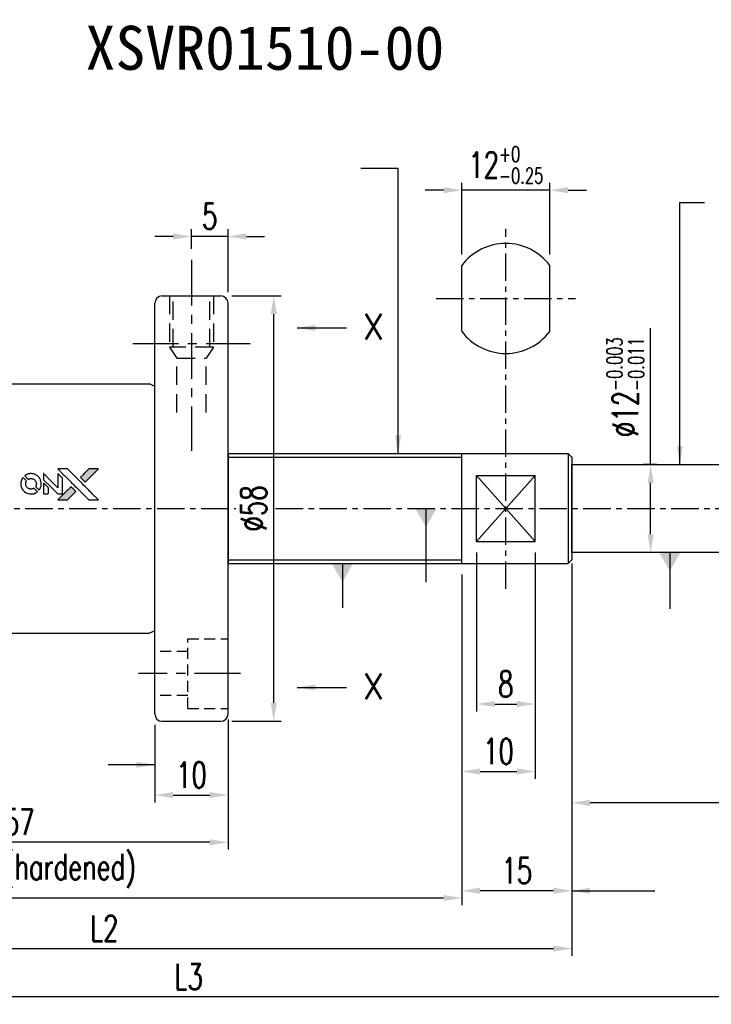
# Model space of a CAD drawing. Extents: x -429 to -114, y 32 to 171.
# Tile 2 of 3: x -331 to -237, y 37 to 171. Entities that reach past the tile are written whole.
import ezdxf

# ---------------------------------------------------------------- set-up
doc = ezdxf.new("R2010")
doc.units = 0
doc.header["$MEASUREMENT"] = 0
doc.header["$PDMODE"] = 2
doc.linetypes.add('CENTER', pattern=[2, 1.25, -0.25, 0.25, -0.25])
doc.linetypes.add('DASHED', pattern=[0.75, 0.5, -0.25])
doc.layers.get('0').update_dxf_attribs({"linetype": 'CONTINUOUS'})
doc.layers.get('DEFPOINTS').update_dxf_attribs({"linetype": 'CONTINUOUS'})
for name, color, linetype in [('CL', 1, 'CENTER'), ('DIM', 4, 'CONTINUOUS'), ('HID', 2, 'DASHED'), ('OUT', 3, 'CONTINUOUS')]:
    doc.layers.add(name, color=color, linetype=linetype)
doc.styles.add('DIM-7', font='SIMPLEX.shx', dxfattribs={"width": 0.7, "bigfont": 'chineset.shx'})
doc.styles.add('STYLE1', font='txt.shx')
doc.styles.add('T', font='kaiu.ttf')
doc.dimstyles.get("Standard").update_dxf_attribs({"dimtxt": 0.18, "dimasz": 0.18, "dimexe": 0.18, "dimexo": 0.0625, "dimgap": 0.09, "dimtad": 0, "dimtih": 1, "dimtoh": 1, "dimdec": 4, "dimzin": 0, "dimdsep": 46, "dimtxsty": 'STANDARD', "dimcen": 0.09, "dimadec": 0, "dimazin": 0, "dimtfac": 1, "dimtdec": 4, "dimtofl": 0, "dimtmove": 0, "dimatfit": 0, "dimfxl": 1, "dimtolj": 1, "dimtzin": 0, "dimarcsym": 0})

# ---------------------------------------------------------------- blocks, each defined once
blk = doc.blocks.new('*D25')
at = {"layer": 'DEFPOINTS', "color": 0, "transparency": 16777216}
for p in [(-270.83, 148.18), (-270.83, 137.91), (-258.83, 137.91)]:
    blk.add_point(p, dxfattribs=at)
at = {"layer": 'DIM', "color": 7, "lineweight": -2, "transparency": 16777216}
for p, q in [((-270.83, 139.41), (-270.83, 149.18)), ((-258.83, 139.41), (-258.83, 149.18)), ((-273.33, 148.18), (-275.83, 148.18)), ((-258.83, 148.18), (-270.83, 148.18)), ((-256.33, 148.18), (-253.83, 148.18))]:
    blk.add_line(p, q, dxfattribs=at)
at = {"layer": 'DIM', "color": 7, "transparency": 16777216}
for points in [[(-273.33, 148.6), (-273.33, 147.76), (-270.83, 148.18)], [(-256.33, 148.6), (-256.33, 147.76), (-258.83, 148.18)]]:
    blk.add_solid(points, dxfattribs=at)
at = {"layer": 'DIM', "color": 7, "transparency": 16777216, "insert": (-264.83, 151.63), "char_height": 3.5, "attachment_point": 5, "style": 'DIM-7'}
blk.add_mtext('\\A1;12{\\H2.1;\\S+0^ -0.25;}', dxfattribs=at)
blk = doc.blocks.new('*D24')
at = {"layer": 'DEFPOINTS', "color": 0, "linetype": 'Continuous', "transparency": 16777216}
for p in [(-268.83, 100.25), (-260.83, 100.25), (-260.83, 78.11)]:
    blk.add_point(p, dxfattribs=at)
at = {"layer": 'DIM', "color": 7, "linetype": 'Continuous', "lineweight": -2, "transparency": 16777216}
for p, q in [((-268.83, 98.75), (-268.83, 77.11)), ((-260.83, 98.75), (-260.83, 77.11)), ((-266.33, 78.11), (-263.33, 78.11))]:
    blk.add_line(p, q, dxfattribs=at)
at = {"layer": 'DIM', "color": 7, "linetype": 'Continuous', "transparency": 16777216}
for points in [[(-266.33, 78.53), (-266.33, 77.7), (-268.83, 78.11)], [(-263.33, 78.53), (-263.33, 77.7), (-260.83, 78.11)]]:
    blk.add_solid(points, dxfattribs=at)
at = {"layer": 'DIM', "color": 7, "linetype": 'Continuous', "transparency": 16777216, "insert": (-264.83, 80.86), "char_height": 3.5, "attachment_point": 5, "style": 'DIM-7'}
blk.add_mtext('\\A1;8', dxfattribs=at)
blk = doc.blocks.new('*D23')
at = {"layer": 'DEFPOINTS', "color": 0, "linetype": 'Continuous', "transparency": 16777216}
for p in [(-260.83, 100.25), (-270.83, 97.25), (-260.83, 68.91)]:
    blk.add_point(p, dxfattribs=at)
at = {"layer": 'DIM', "color": 7, "linetype": 'Continuous', "lineweight": -2, "transparency": 16777216}
for p, q in [((-260.83, 98.75), (-260.83, 67.91)), ((-270.83, 95.75), (-270.83, 67.91)), ((-268.33, 68.91), (-263.33, 68.91))]:
    blk.add_line(p, q, dxfattribs=at)
at = {"layer": 'DIM', "color": 7, "linetype": 'Continuous', "transparency": 16777216}
for points in [[(-268.33, 69.33), (-268.33, 68.49), (-270.83, 68.91)], [(-263.33, 69.33), (-263.33, 68.49), (-260.83, 68.91)]]:
    blk.add_solid(points, dxfattribs=at)
at = {"layer": 'DIM', "color": 7, "linetype": 'Continuous', "transparency": 16777216, "insert": (-265.83, 71.66), "char_height": 3.5, "attachment_point": 5, "style": 'DIM-7'}
blk.add_mtext('\\A1;10', dxfattribs=at)
blk = doc.blocks.new('*D21')
at = {"layer": 'DEFPOINTS', "color": 0, "linetype": 'Continuous', "transparency": 16777216}
for p in [(-312.74, 76.75), (-302.74, 77.5), (-302.74, 65.69)]:
    blk.add_point(p, dxfattribs=at)
at = {"layer": 'DIM', "color": 7, "linetype": 'Continuous', "lineweight": -2, "transparency": 16777216}
for p, q in [((-312.74, 75.25), (-312.74, 64.69)), ((-302.74, 76), (-302.74, 64.69)), ((-310.24, 65.69), (-305.24, 65.69))]:
    blk.add_line(p, q, dxfattribs=at)
at = {"layer": 'DIM', "color": 7, "linetype": 'Continuous', "transparency": 16777216}
for points in [[(-310.24, 66.11), (-310.24, 65.28), (-312.74, 65.69)], [(-305.24, 66.11), (-305.24, 65.28), (-302.74, 65.69)]]:
    blk.add_solid(points, dxfattribs=at)
at = {"layer": 'DIM', "color": 7, "linetype": 'Continuous', "transparency": 16777216, "insert": (-307.74, 68.44), "char_height": 3.5, "attachment_point": 5, "style": 'DIM-7'}
blk.add_mtext('\\A1;10', dxfattribs=at)
blk = doc.blocks.new('*D20')
at = {"layer": 'DEFPOINTS', "color": 0, "linetype": 'Continuous', "transparency": 16777216}
for p in [(-359.74, 88.75), (-302.74, 77.5), (-359.74, 59.26)]:
    blk.add_point(p, dxfattribs=at)
at = {"layer": 'DIM', "color": 7, "linetype": 'Continuous', "lineweight": -2, "transparency": 16777216}
for p, q in [((-359.74, 87.25), (-359.74, 58.26)), ((-302.74, 76), (-302.74, 58.26)), ((-305.24, 59.26), (-357.24, 59.26))]:
    blk.add_line(p, q, dxfattribs=at)
at = {"layer": 'DIM', "color": 7, "linetype": 'Continuous', "transparency": 16777216}
for points in [[(-357.24, 59.67), (-357.24, 58.84), (-359.74, 59.26)], [(-305.24, 59.67), (-305.24, 58.84), (-302.74, 59.26)]]:
    blk.add_solid(points, dxfattribs=at)
at = {"layer": 'DIM', "color": 7, "linetype": 'Continuous', "transparency": 16777216, "insert": (-331.24, 62.01), "char_height": 3.5, "attachment_point": 5, "style": 'DIM-7'}
blk.add_mtext('\\A1;57', dxfattribs=at)
blk = doc.blocks.new('*D19')
at = {"layer": 'DEFPOINTS', "color": 0, "linetype": 'Continuous', "transparency": 16777216}
for p in [(-303.74, 133.78), (-296.5, 133.78), (-303.74, 75.78)]:
    blk.add_point(p, dxfattribs=at)
at = {"layer": 'DIM', "color": 7, "linetype": 'Continuous', "lineweight": -2, "transparency": 16777216}
for p, q in [((-302.24, 133.78), (-295.5, 133.78)), ((-296.5, 78.28), (-296.5, 131.28)), ((-302.24, 75.78), (-295.5, 75.78))]:
    blk.add_line(p, q, dxfattribs=at)
at = {"layer": 'DIM', "color": 7, "linetype": 'Continuous', "transparency": 16777216}
for points in [[(-296.91, 131.28), (-296.08, 131.28), (-296.5, 133.78)], [(-296.91, 78.28), (-296.08, 78.28), (-296.5, 75.78)]]:
    blk.add_solid(points, dxfattribs=at)
at = {"layer": 'DIM', "color": 7, "linetype": 'Continuous', "transparency": 16777216, "insert": (-299.25, 104.78), "char_height": 3.5, "attachment_point": 5, "rotation": 90, "style": 'DIM-7'}
blk.add_mtext('\\A1;%%c58', dxfattribs=at)
blk = doc.blocks.new('*D15')
at = {"layer": 'DEFPOINTS', "color": 0, "linetype": 'Continuous', "transparency": 16777216}
for p in [(-383.42, 99.75), (-255.83, 98.75), (-255.83, 44.77)]:
    blk.add_point(p, dxfattribs=at)
at = {"layer": 'DIM', "color": 7, "linetype": 'Continuous', "lineweight": -2, "transparency": 16777216}
for p, q in [((-383.42, 98.25), (-383.42, 43.77)), ((-255.83, 97.25), (-255.83, 43.77)), ((-380.92, 44.77), (-258.33, 44.77))]:
    blk.add_line(p, q, dxfattribs=at)
at = {"layer": 'DIM', "color": 7, "linetype": 'Continuous', "transparency": 16777216}
for points in [[(-380.92, 45.18), (-380.92, 44.35), (-383.42, 44.77)], [(-258.33, 45.18), (-258.33, 44.35), (-255.83, 44.77)]]:
    blk.add_solid(points, dxfattribs=at)
at = {"layer": 'DIM', "color": 7, "linetype": 'Continuous', "transparency": 16777216, "insert": (-319.63, 47.52), "char_height": 3.5, "attachment_point": 5, "style": 'DIM-7'}
blk.add_mtext('\\A1;L2', dxfattribs=at)
blk = doc.blocks.new('*D14')
at = {"layer": 'DEFPOINTS', "color": 0, "linetype": 'Continuous', "transparency": 16777216}
for p in [(-383.42, 99.75), (-270.83, 97.25), (-270.83, 51.66)]:
    blk.add_point(p, dxfattribs=at)
at = {"layer": 'DIM', "color": 7, "linetype": 'Continuous', "lineweight": -2, "transparency": 16777216}
for p, q in [((-383.42, 98.25), (-383.42, 50.66)), ((-270.83, 95.75), (-270.83, 50.66)), ((-380.92, 51.66), (-273.33, 51.66))]:
    blk.add_line(p, q, dxfattribs=at)
at = {"layer": 'DIM', "color": 7, "linetype": 'Continuous', "transparency": 16777216}
for points in [[(-380.92, 52.08), (-380.92, 51.24), (-383.42, 51.66)], [(-273.33, 52.08), (-273.33, 51.24), (-270.83, 51.66)]]:
    blk.add_solid(points, dxfattribs=at)
at = {"layer": 'DIM', "color": 7, "linetype": 'Continuous', "transparency": 16777216, "insert": (-327.13, 55.33), "char_height": 3.5, "attachment_point": 5, "style": 'DIM-7'}
blk.add_mtext('\\A1;L1 (hardened)', dxfattribs=at)
blk = doc.blocks.new('*D13')
at = {"layer": 'DEFPOINTS', "color": 0, "linetype": 'Continuous', "transparency": 16777216}
for p in [(-210.83, 100.25), (-405.42, 51.94), (-405.42, 38.16)]:
    blk.add_point(p, dxfattribs=at)
at = {"layer": 'DIM', "color": 7, "linetype": 'Continuous', "lineweight": -2, "transparency": 16777216}
for p, q in [((-210.83, 98.75), (-210.83, 37.16)), ((-405.42, 50.44), (-405.42, 37.16)), ((-213.33, 38.16), (-402.92, 38.16))]:
    blk.add_line(p, q, dxfattribs=at)
at = {"layer": 'DIM', "color": 7, "linetype": 'Continuous', "transparency": 16777216}
for points in [[(-402.92, 38.58), (-402.92, 37.75), (-405.42, 38.16)], [(-213.33, 38.58), (-213.33, 37.75), (-210.83, 38.16)]]:
    blk.add_solid(points, dxfattribs=at)
at = {"layer": 'DIM', "color": 7, "linetype": 'Continuous', "transparency": 16777216, "insert": (-308.13, 40.91), "char_height": 3.5, "attachment_point": 5, "style": 'DIM-7'}
blk.add_mtext('\\A1;L3', dxfattribs=at)
blk = doc.blocks.new('*D8')
at = {"layer": 'DEFPOINTS', "color": 0, "linetype": 'Continuous', "transparency": 16777216}
for p in [(-242.76, 110.75), (-245.06, 98.75), (-242.76, 98.75)]:
    blk.add_point(p, dxfattribs=at)
at = {"layer": 'DIM', "color": 7, "linetype": 'Continuous', "lineweight": -2, "transparency": 16777216}
for p, q in [((-245.06, 110.75), (-245.06, 129.37)), ((-244.26, 110.75), (-246.06, 110.75)), ((-245.06, 101.25), (-245.06, 108.25)), ((-244.26, 98.75), (-246.06, 98.75))]:
    blk.add_line(p, q, dxfattribs=at)
at = {"layer": 'DIM', "color": 7, "linetype": 'Continuous', "transparency": 16777216}
for points in [[(-245.47, 108.25), (-244.64, 108.25), (-245.06, 110.75)], [(-245.47, 101.25), (-244.64, 101.25), (-245.06, 98.75)]]:
    blk.add_solid(points, dxfattribs=at)
at = {"layer": 'DIM', "color": 7, "linetype": 'Continuous', "transparency": 16777216, "insert": (-248.51, 121.31), "char_height": 3.5, "attachment_point": 5, "rotation": 90, "style": 'DIM-7'}
blk.add_mtext('\\A1;%%c12{\\H2.1;\\S-0.003^ -0.011;}', dxfattribs=at)
blk = doc.blocks.new('*D7')
at = {"layer": 'DEFPOINTS', "color": 0, "linetype": 'Continuous', "transparency": 16777216}
for p in [(-255.83, 98.75), (-270.83, 97.25), (-270.83, 52.65)]:
    blk.add_point(p, dxfattribs=at)
at = {"layer": 'DIM', "color": 7, "linetype": 'Continuous', "lineweight": -2, "transparency": 16777216}
for p, q in [((-255.83, 97.25), (-255.83, 51.65)), ((-270.83, 95.75), (-270.83, 51.65)), ((-258.33, 52.65), (-268.33, 52.65))]:
    blk.add_line(p, q, dxfattribs=at)
at = {"layer": 'DIM', "color": 7, "linetype": 'Continuous', "transparency": 16777216}
for points in [[(-268.33, 53.07), (-268.33, 52.23), (-270.83, 52.65)], [(-258.33, 53.07), (-258.33, 52.23), (-255.83, 52.65)]]:
    blk.add_solid(points, dxfattribs=at)
at = {"layer": 'DIM', "color": 7, "linetype": 'Continuous', "transparency": 16777216, "insert": (-263.33, 55.4), "char_height": 3.5, "attachment_point": 5, "style": 'DIM-7'}
blk.add_mtext('\\A1;15', dxfattribs=at)
blk = doc.blocks.new('*D4')
at = {"layer": 'DEFPOINTS', "color": 0, "linetype": 'Continuous', "transparency": 16777216}
for p in [(-210.83, 100.25), (-255.83, 97.75), (-255.83, 64.63)]:
    blk.add_point(p, dxfattribs=at)
at = {"layer": 'DIM', "color": 7, "linetype": 'Continuous', "lineweight": -2, "transparency": 16777216}
for p, q in [((-210.83, 98.75), (-210.83, 63.63)), ((-255.83, 96.25), (-255.83, 63.63)), ((-213.33, 64.63), (-253.33, 64.63))]:
    blk.add_line(p, q, dxfattribs=at)
at = {"layer": 'DIM', "color": 7, "linetype": 'Continuous', "transparency": 16777216}
for points in [[(-253.33, 65.05), (-253.33, 64.21), (-255.83, 64.63)], [(-213.33, 65.05), (-213.33, 64.21), (-210.83, 64.63)]]:
    blk.add_solid(points, dxfattribs=at)
at = {"layer": 'DIM', "color": 7, "linetype": 'Continuous', "transparency": 16777216, "insert": (-233.33, 67.38), "char_height": 3.5, "attachment_point": 5, "style": 'DIM-7'}
blk.add_mtext('\\A1;45', dxfattribs=at)
blk = doc.blocks.new('*D26')
at = {"layer": 'DEFPOINTS', "color": 0, "linetype": 'Continuous', "transparency": 16777216}
for p in [(-307.74, 141.87), (-307.74, 138.7), (-302.74, 132.75)]:
    blk.add_point(p, dxfattribs=at)
at = {"layer": 'DIM', "color": 7, "linetype": 'Continuous', "lineweight": -2, "transparency": 16777216}
for p, q in [((-307.74, 140.2), (-307.74, 142.87)), ((-302.74, 134.25), (-302.74, 142.87)), ((-310.24, 141.87), (-312.74, 141.87)), ((-302.74, 141.87), (-307.74, 141.87)), ((-300.24, 141.87), (-297.74, 141.87))]:
    blk.add_line(p, q, dxfattribs=at)
at = {"layer": 'DIM', "color": 7, "linetype": 'Continuous', "transparency": 16777216}
for points in [[(-310.24, 142.28), (-310.24, 141.45), (-307.74, 141.87)], [(-300.24, 142.28), (-300.24, 141.45), (-302.74, 141.87)]]:
    blk.add_solid(points, dxfattribs=at)
at = {"layer": 'DIM', "color": 7, "linetype": 'Continuous', "transparency": 16777216, "insert": (-305.24, 144.62), "char_height": 3.5, "attachment_point": 5, "style": 'DIM-7'}
blk.add_mtext('\\A1;5', dxfattribs=at)

msp = doc.modelspace()

# ---------------------------------------------------------------- hatches: boundary and pattern name
at = {"linetype": 'Continuous'}
h = msp.add_hatch(color=0, dxfattribs=at)
h.dxf.hatch_style = 1
h.paths.add_polyline_path([(-320.424, 110.172), (-321.082, 110.172), (-321.741, 110.171), (-322.308, 109.6, 0.000288), (-322.525, 109.381, 0.000479), (-322.708, 109.196, 0.000013), (-322.874, 109.028, 0.197177), (-322.875, 109.025, 0.1112764), (-322.875, 109.024, 0.0015954), (-322.674, 108.821, 0.0005055), (-322.549, 108.696), (-322.223, 108.37), (-321.323, 109.271)])
h.paths.add_polyline_path([(-324.083, 106.513), (-323.506, 107.089), (-323.833, 107.416, 0.000476), (-323.959, 107.542, 0.0015067), (-324.162, 107.743, 0.2256647), (-324.165, 107.743, 0.0011115), (-324.44, 107.469, 0.0003511), (-324.61, 107.298, 0.000108), (-325.331, 106.574, 0.0006916), (-325.695, 106.207, 0.0000771), (-325.947, 105.953, 0.1975269), (-325.951, 105.944, 0.2961744), (-325.948, 105.94, 0.0041949), (-325.626, 105.937, 0.0005293), (-325.304, 105.937), (-324.659, 105.937)])

# ---------------------------------------------------------------- linework, layer by layer
at = {"color": 0}
for points in [[(-325.176, 109.38, -0.000056), (-324.782, 108.985, -0.000021), (-324.23, 108.431, -0.000021), (-323.628, 107.828, -0.000025), (-323.064, 107.262), (-321.742, 105.937), (-321.086, 105.938), (-320.431, 105.94), (-321.315, 106.829, 0.000274), (-321.74, 107.257, 0.000123), (-322.298, 107.818, 0.000121), (-322.889, 108.411, 0.000165), (-323.423, 108.945), (-324.647, 110.171), (-325.307, 110.171), (-325.967, 110.171)], [(-322.308, 109.6, 0.000288), (-322.525, 109.381, 0.000479), (-322.708, 109.196, 0.000013), (-322.874, 109.028, 0.197177), (-322.875, 109.025, 0.197497), (-322.874, 109.023, 0.00004), (-322.779, 108.927, 0.000836), (-322.674, 108.821, 0.000505), (-322.549, 108.696), (-322.223, 108.37), (-321.323, 109.271), (-320.424, 110.172), (-321.082, 110.172), (-321.741, 110.171)], [(-330.751, 108.956, 0.018008), (-330.79, 108.897, 0.009842), (-330.834, 108.82, 0.009807), (-330.876, 108.741, 0.015716), (-330.907, 108.672, 0.048467), (-330.986, 108.424, 0.045841), (-331.016, 108.161, 0.046006), (-330.999, 107.897, 0.049638), (-330.933, 107.648, 0.064819), (-330.761, 107.324, 0.06695), (-330.514, 107.059, 0.066691), (-330.205, 106.868, 0.063505), (-329.851, 106.761, 0.03135), (-329.761, 106.752, 0.010439), (-329.627, 106.749, 0.010391), (-329.494, 106.752, 0.032408), (-329.405, 106.761, 0.015696), (-329.3, 106.783, 0.018095), (-329.202, 106.81, 0.018551), (-329.108, 106.844, 0.018352), (-329.017, 106.884, 0.015568), (-328.956, 106.916, 0.009832), (-328.888, 106.957, 0.009795), (-328.824, 106.998, 0.023727), (-328.778, 107.032), (-328.76, 107.047), (-328.96, 107.249, 0.001528), (-329.073, 107.363, 0.010022), (-329.131, 107.419, 0.019586), (-329.168, 107.451, 0.061865), (-329.197, 107.469, 0.055054), (-329.239, 107.482, 0.061607), (-329.282, 107.486, 0.048725), (-329.333, 107.478, 0.020221), (-329.399, 107.459, -0.017722), (-329.47, 107.439, -0.02685), (-329.533, 107.426, -0.02759), (-329.595, 107.421, -0.020233), (-329.665, 107.421, -0.04793), (-329.799, 107.441, -0.048386), (-329.926, 107.485, -0.047866), (-330.043, 107.554, -0.044964), (-330.148, 107.645, -0.04333), (-330.235, 107.753, -0.050921), (-330.298, 107.87, -0.051473), (-330.335, 107.996, -0.0459), (-330.347, 108.132, -0.019014), (-330.345, 108.197, -0.024114), (-330.337, 108.257, -0.025081), (-330.324, 108.315, -0.023892), (-330.306, 108.371, 0.008624), (-330.289, 108.416, 0.026486), (-330.28, 108.447, 0.035074), (-330.276, 108.473, 0.02756), (-330.275, 108.502, 0.087163), (-330.284, 108.549, 0.073291), (-330.309, 108.593, 0.028074), (-330.364, 108.655, 0.002594), (-330.509, 108.801), (-330.715, 109.007)], [(-329.777, 109.523, 0.023681), (-329.892, 109.505, 0.022402), (-330.008, 109.477, 0.021929), (-330.122, 109.437, 0.020503), (-330.235, 109.387, 0.013745), (-330.3, 109.353, 0.009767), (-330.37, 109.312, 0.009658), (-330.434, 109.27, 0.027804), (-330.476, 109.239), (-330.492, 109.225), (-330.289, 109.021, 0.002053), (-330.19, 108.924, 0.006738), (-330.124, 108.86, 0.007826), (-330.077, 108.818, 0.063909), (-330.053, 108.802, 0.061532), (-330.017, 108.789, 0.068674), (-329.979, 108.786, 0.052072), (-329.935, 108.793, 0.019648), (-329.875, 108.812, -0.018366), (-329.802, 108.835, -0.0288), (-329.737, 108.849, -0.029061), (-329.672, 108.855, -0.019155), (-329.596, 108.855, -0.053809), (-329.433, 108.831, -0.058833), (-329.284, 108.773, -0.058566), (-329.152, 108.682, -0.052525), (-329.04, 108.559, -0.044733), (-328.976, 108.455, -0.040573), (-328.929, 108.338, -0.041123), (-328.903, 108.216, -0.04951), (-328.899, 108.1, -0.017369), (-328.905, 108.045, -0.024255), (-328.914, 107.997, -0.023787), (-328.927, 107.949, -0.015798), (-328.947, 107.895, 0.010631), (-328.96, 107.862, 0.033653), (-328.967, 107.838, 0.037806), (-328.97, 107.816, 0.016307), (-328.971, 107.785, 0.068179), (-328.963, 107.726, 0.095747), (-328.939, 107.679, 0.033418), (-328.883, 107.616, 0.002133), (-328.707, 107.444, 0.001452), (-328.608, 107.347, 0.012393), (-328.562, 107.306, 0.020479), (-328.535, 107.284, 0.344362), (-328.524, 107.284, 0.074287), (-328.502, 107.308, 0.005454), (-328.454, 107.383, 0.008391), (-328.407, 107.462, 0.017097), (-328.372, 107.526, 0.027375), (-328.316, 107.658, 0.02835), (-328.276, 107.793, 0.027723), (-328.25, 107.935, 0.023913), (-328.238, 108.086, 0.027047), (-328.243, 108.268, 0.031685), (-328.267, 108.438, 0.032425), (-328.313, 108.601, 0.031013), (-328.379, 108.759, 0.037914), (-328.49, 108.945, 0.040153), (-328.626, 109.11, 0.039834), (-328.788, 109.251, 0.036173), (-328.975, 109.37, 0.040752), (-329.158, 109.45, 0.035885), (-329.36, 109.504, 0.035491), (-329.57, 109.529, 0.037615)], [(-327.913, 109.123), (-327.913, 108.701), (-326.936, 107.727), (-325.96, 106.753), (-325.688, 106.754, 0.0008), (-325.514, 106.755, 0.010795), (-325.45, 106.757, 0.030495), (-325.414, 106.761, 0.080372), (-325.391, 106.77, 0.03816), (-325.367, 106.785, 0.041799), (-325.347, 106.802, 0.042486), (-325.331, 106.823, 0.042078), (-325.318, 106.846, 0.099276), (-325.311, 106.879, 0.003302), (-325.309, 107.015, 0.002586), (-325.308, 107.252, 0.000204), (-325.309, 107.882), (-325.311, 108.893), (-325.635, 109.216), (-325.96, 109.54), (-325.964, 108.569), (-325.967, 107.599), (-326.922, 108.559, 0.000253), (-327.289, 108.928, 0.000412), (-327.602, 109.24, 0.000041), (-327.881, 109.52, 0.041338), (-327.895, 109.531), (-327.913, 109.544)], [(-327.913, 107.487), (-327.913, 106.752), (-327.639, 106.754), (-327.364, 106.756), (-327.333, 106.775, 0.03146), (-327.318, 106.786, 0.026444), (-327.304, 106.798, 0.026444), (-327.292, 106.812, 0.031457), (-327.281, 106.827), (-327.262, 106.858), (-327.26, 107.222), (-327.258, 107.586), (-327.58, 107.904, 0.000745), (-327.704, 108.026, 0.001228), (-327.809, 108.129, 0.000087), (-327.904, 108.221, 0.195134), (-327.908, 108.222, 0.412117), (-327.91, 108.22, 0.000048), (-327.911, 108.006, 0.00109), (-327.912, 107.769, 0.000653)], [(-324.61, 107.298, 0.000108), (-325.331, 106.574, 0.000692), (-325.696, 106.207, 0.000077), (-325.947, 105.953, 0.197527), (-325.951, 105.944, 0.410182), (-325.946, 105.94, 0.000493), (-325.812, 105.938, 0.002424), (-325.626, 105.937, 0.000529), (-325.305, 105.937), (-324.659, 105.937), (-324.083, 106.513), (-323.506, 107.089), (-323.833, 107.416, 0.000476), (-323.959, 107.542, 0.000789), (-324.065, 107.647, 0.000035), (-324.161, 107.742, 0.19758), (-324.164, 107.743, 0.198396), (-324.166, 107.742, 0.000019), (-324.296, 107.612, 0.000582), (-324.44, 107.469, 0.000351)]]:
    msp.add_lwpolyline(points, format="xyb", close=True, dxfattribs=at)
at = {"layer": 'CL', "color": 0, "linetype": 'CENTER', "ltscale": 3}
for p, q in [((-264.831, 93.812), (-264.831, 142.912)), ((-274.331, 133.412), (-255.331, 133.412)), ((-408.42, 104.752), (-301.674, 104.752)), ((-296.254, 104.752), (-209.924, 104.752))]:
    msp.add_line(p, q, dxfattribs=at)
at = {"layer": 'CL', "color": 0, "ltscale": 5}
for p, q in [((-307.736, 138.699), (-307.736, 112.648)), ((-315.736, 127.252), (-299.736, 127.252)), ((-301.057, 82.252), (-314.951, 82.252))]:
    msp.add_line(p, q, dxfattribs=at)
at = {"layer": 'DIM', "color": 0, "linetype": 'Continuous'}
for p, q in [((-302.736, 112.252), (-302.736, 97.252)), ((-302.736, 111.752), (-270.831, 111.752)), ((-302.736, 97.752), (-270.831, 97.752))]:
    msp.add_line(p, q, dxfattribs=at)
at = {"layer": 'DIM', "color": 0}
for p, q in [((-268.831, 109.252), (-260.831, 100.252)), ((-260.831, 109.252), (-268.831, 100.252))]:
    msp.add_line(p, q, dxfattribs=at)
at = {"layer": 'HID', "color": 0, "ltscale": 5}
for p, q in [((-310.736, 133.752), (-310.736, 126.752)), ((-310.236, 126.752), (-310.236, 133.752)), ((-305.236, 126.752), (-305.236, 133.752)), ((-304.736, 133.752), (-304.736, 126.752)), ((-304.736, 126.752), (-310.736, 126.752)), ((-310.736, 126.752), (-309.736, 125.252)), ((-304.736, 126.752), (-305.736, 125.252)), ((-309.736, 125.252), (-305.736, 125.252)), ((-309.736, 117.875), (-309.736, 125.252)), ((-305.736, 117.875), (-305.736, 125.252))]:
    msp.add_line(p, q, dxfattribs=at)
at = {"layer": 'HID', "color": 0, "ltscale": 3}
for p, q in [((-308.236, 77.502), (-308.236, 87.002)), ((-308.236, 87.002), (-302.736, 87.002)), ((-308.236, 85.252), (-312.736, 85.252)), ((-308.236, 79.252), (-312.736, 79.252)), ((-308.236, 77.502), (-302.736, 77.502))]:
    msp.add_line(p, q, dxfattribs=at)
at = {"layer": 'OUT', "color": 0, "linetype": 'Continuous'}
for p, q in [((-270.831, 128.912), (-270.831, 137.912)), ((-258.831, 128.912), (-258.831, 137.912)), ((-302.736, 112.252), (-256.331, 112.252)), ((-270.831, 97.252), (-270.831, 112.252)), ((-256.331, 112.252), (-255.831, 111.752)), ((-256.331, 112.252), (-256.331, 97.252)), ((-255.831, 111.752), (-255.831, 97.752)), ((-255.831, 98.752), (-255.831, 110.752)), ((-255.831, 110.752), (-226.331, 110.752)), ((-268.831, 100.252), (-268.831, 109.252)), ((-268.831, 109.252), (-260.831, 109.252)), ((-260.831, 100.252), (-260.831, 109.252)), ((-268.831, 100.252), (-260.831, 100.252)), ((-226.331, 98.752), (-255.831, 98.752)), ((-302.736, 97.252), (-256.331, 97.252)), ((-255.831, 97.752), (-256.331, 97.252))]:
    msp.add_line(p, q, dxfattribs=at)
at = {"layer": 'OUT', "color": 0}
for p, q in [((-311.736, 133.752), (-303.736, 133.752)), ((-312.736, 76.752), (-312.736, 132.752)), ((-302.736, 76.752), (-302.736, 132.752)), ((-358.736, 121.752), (-313.445, 121.752)), ((-312.736, 121.421), (-313.445, 121.752)), ((-358.736, 87.752), (-313.445, 87.752)), ((-312.736, 88.082), (-313.445, 87.752)), ((-311.736, 75.752), (-303.736, 75.752))]:
    msp.add_line(p, q, dxfattribs=at)
at = {"layer": 'OUT', "color": 0, "linetype": 'Continuous'}
for start, end in [(36.8699, 143.1301), (216.8699, 323.1301)]:
    msp.add_arc((-264.831, 133.412), 7.5, start, end, dxfattribs=at)
at = {"layer": 'OUT', "color": 0}
for centre, start, end in [((-311.736, 132.752), 90, 180), ((-303.736, 132.752), 0, 90), ((-311.736, 76.752), 180, 270), ((-303.736, 76.752), 270, 0)]:
    msp.add_arc(centre, 1, start, end, dxfattribs=at)

# ---------------------------------------------------------------- texts
at = {"layer": 'DIM', "color": 0, "linetype": 'Continuous', "style": 'STYLE1'}
for p in [(-284.383, 127.796), (-284.383, 78.769)]:
    msp.add_text('X', height=3.5, dxfattribs=at).set_placement(p)
at = {"layer": 'DIM', "color": 0, "insert": (-322.192, 167.54), "char_height": 6, "width": 7.38093, "attachment_point": 4, "style": 'T'}
msp.add_mtext('XSVR01510-00', dxfattribs=at)

# ---------------------------------------------------------------- dimensions: what is measured, and where the dimension line sits
at = {"layer": 'DIM', "color": 0}
dim = msp.add_linear_dim(base=(-270.831, 148.18), p1=(-258.831, 137.912), p2=(-270.831, 137.912), dimstyle='STANDARD', override={"dimtxt": 3.5, "dimasz": 2.5, "dimexe": 1, "dimexo": 1.5, "dimgap": 1, "dimtad": 1, "dimtih": 0, "dimtoh": 0, "dimdec": 2, "dimzin": 8, "dimtxsty": 'DIM-7', "dimclrd": 7, "dimclre": 7, "dimclrt": 7, "dimtol": 1, "dimtm": 0.25, "dimtfac": 0.6, "dimtix": 1, "dimtofl": 1, "dimatfit": 3, "dimtzin": 8}, dxfattribs=at)
dim.commit()
dim.dimension.update_dxf_attribs({"geometry": '*D25', "text_midpoint": (-264.831, 151.63)})
at = {"layer": 'DIM', "color": 0, "linetype": 'Continuous'}
for base, p1, p2, picture, middle in [((-307.736, 141.866), (-302.736, 132.752), (-307.736, 138.699), '*D26', (-305.236, 144.616)), ((-260.831, 68.911), (-270.831, 97.252), (-260.831, 100.252), '*D23', (-265.831, 71.661)), ((-260.831, 78.114), (-268.831, 100.252), (-260.831, 100.252), '*D24', (-264.831, 80.864)), ((-255.831, 64.629), (-210.831, 100.252), (-255.831, 97.752), '*D4', (-233.331, 67.379)), ((-270.831, 52.651), (-255.831, 98.752), (-270.831, 97.252), '*D7', (-263.331, 55.401)), ((-359.736, 59.255), (-302.736, 77.502), (-359.736, 88.752), '*D20', (-331.236, 62.005)), ((-302.736, 65.692), (-312.736, 76.752), (-302.736, 77.502), '*D21', (-307.736, 68.442))]:
    dim = msp.add_linear_dim(base=base, p1=p1, p2=p2, dimstyle='STANDARD', override={"dimtxt": 3.5, "dimasz": 2.5, "dimexe": 1, "dimexo": 1.5, "dimgap": 1, "dimtad": 1, "dimtih": 0, "dimtoh": 0, "dimdec": 2, "dimzin": 8, "dimtxsty": 'DIM-7', "dimclrd": 7, "dimclre": 7, "dimclrt": 7, "dimtfac": 0.6, "dimtix": 1, "dimtofl": 1, "dimatfit": 3, "dimtzin": 8}, dxfattribs=at)
    dim.commit()
    dim.dimension.update_dxf_attribs({"geometry": picture, "text_midpoint": middle})
dim = msp.add_linear_dim(base=(-245.056, 98.752), p1=(-242.76, 110.752), p2=(-242.76, 98.752), angle=90, text='%%c<>', dimstyle='STANDARD', override={"dimtxt": 3.5, "dimasz": 2.5, "dimexe": 1, "dimexo": 1.5, "dimgap": 1, "dimtad": 1, "dimtih": 0, "dimtoh": 0, "dimdec": 2, "dimzin": 8, "dimtxsty": 'DIM-7', "dimclrd": 7, "dimclre": 7, "dimclrt": 7, "dimtol": 1, "dimtp": -0.003, "dimtm": 0.011, "dimtfac": 0.6, "dimtix": 1, "dimtofl": 1, "dimatfit": 3, "dimtzin": 8}, dxfattribs=at)
dim.commit()
dim.dimension.update_dxf_attribs({"geometry": '*D8', "text_midpoint": (-245.056, 121.31), "dimtype": 160})
dim = msp.add_linear_dim(base=(-296.497, 133.783), p1=(-303.736, 75.783), p2=(-303.736, 133.783), angle=270, text='%%c<>', dimstyle='STANDARD', override={"dimtxt": 3.5, "dimasz": 2.5, "dimexe": 1, "dimexo": 1.5, "dimgap": 1, "dimtad": 1, "dimtih": 0, "dimtoh": 0, "dimdec": 2, "dimzin": 8, "dimtxsty": 'DIM-7', "dimclrd": 7, "dimclre": 7, "dimclrt": 7, "dimtfac": 0.6, "dimtix": 1, "dimtofl": 1, "dimatfit": 3, "dimtzin": 8}, dxfattribs=at)
dim.commit()
dim.dimension.update_dxf_attribs({"geometry": '*D19', "text_midpoint": (-299.247, 104.783)})
for base, p1, p2, text, picture, middle in [((-405.42, 38.163), (-210.831, 100.252), (-405.42, 51.936), 'L3', '*D13', (-308.125, 40.913)), ((-255.831, 44.767), (-383.42, 99.752), (-255.831, 98.752), 'L2', '*D15', (-319.625, 47.517))]:
    dim = msp.add_linear_dim(base=base, p1=p1, p2=p2, text=text, dimstyle='STANDARD', override={"dimtxt": 3.5, "dimasz": 2.5, "dimexe": 1, "dimexo": 1.5, "dimgap": 1, "dimtad": 1, "dimtih": 0, "dimtoh": 0, "dimdec": 2, "dimzin": 8, "dimtxsty": 'DIM-7', "dimclrd": 7, "dimclre": 7, "dimclrt": 7, "dimtfac": 0.6, "dimtix": 1, "dimtofl": 1, "dimatfit": 3, "dimtzin": 8}, dxfattribs=at)
    dim.commit()
    dim.dimension.update_dxf_attribs({"geometry": picture, "text_midpoint": middle})
dim = msp.add_linear_dim(base=(-270.831, 51.661), p1=(-383.42, 99.752), p2=(-270.831, 97.252), text='L1 (hardened)', dimstyle='STANDARD', override={"dimtxt": 3.5, "dimasz": 2.5, "dimexe": 1, "dimexo": 1.5, "dimgap": 1, "dimtad": 1, "dimtih": 0, "dimtoh": 0, "dimdec": 2, "dimzin": 8, "dimtxsty": 'DIM-7', "dimclrd": 7, "dimclre": 7, "dimclrt": 7, "dimtfac": 0.6, "dimtix": 1, "dimtofl": 1, "dimatfit": 3, "dimtzin": 8}, dxfattribs=at)
dim.commit()
dim.dimension.update_dxf_attribs({"geometry": '*D14', "text_midpoint": (-327.125, 51.661), "dimtype": 160})

# ---------------------------------------------------------------- leaders
for points, override in [([(-279.533, 112.252), (-279.533, 151.137), (-284.637, 151.137)], {"dimtxt": 3.5, "dimasz": 2.5, "dimexe": 1, "dimexo": 1.5, "dimgap": 1, "dimtad": 1, "dimtih": 0, "dimtoh": 0, "dimdec": 2, "dimzin": 8, "dimtxsty": 'DIM-7', "dimclrd": 7, "dimclre": 7, "dimclrt": 7, "dimtfac": 0.6, "dimtix": 1, "dimtofl": 1, "dimatfit": 3, "dimtzin": 8}), ([(-241.081, 110.752), (-241.081, 146.501), (-237.732, 146.501)], {"dimtxt": 3.5, "dimasz": 2.5, "dimexe": 1, "dimexo": 1.5, "dimgap": 1, "dimtad": 1, "dimtih": 0, "dimtoh": 0, "dimdec": 2, "dimzin": 8, "dimtxsty": 'DIM-7', "dimclrd": 7, "dimclre": 7, "dimclrt": 7, "dimtfac": 0.6, "dimtix": 1, "dimtofl": 1, "dimatfit": 3, "dimtzin": 8}), ([(-293.313, 129.394), (-286.581, 129.394)], {"dimtxt": 3.5, "dimasz": 2.5, "dimexe": 1, "dimexo": 1.5, "dimgap": 1, "dimtad": 1, "dimtih": 0, "dimtoh": 0, "dimdec": 2, "dimzin": 8, "dimtxsty": 'DIM-7', "dimclrd": 7, "dimclre": 7, "dimclrt": 7, "dimtfac": 0.6, "dimtix": 1, "dimtofl": 1, "dimatfit": 3, "dimtzin": 8}), ([(-275.723, 104.752), (-275.723, 94.742)], {"dimtxt": 3.5, "dimasz": 2.5, "dimexe": 1, "dimexo": 1.5, "dimgap": 1, "dimtad": 1, "dimtih": 0, "dimtoh": 0, "dimdec": 2, "dimzin": 8, "dimtxsty": 'DIM-7', "dimclrd": 7, "dimclre": 4, "dimclrt": 1, "dimtfac": 0.6, "dimtix": 1, "dimtofl": 1, "dimldrblk": 'DATUMFILLED', "dimtzin": 8}), ([(-242.447, 98.752), (-242.447, 91.107)], {"dimtxt": 3.5, "dimasz": 2.5, "dimexe": 1, "dimexo": 1.5, "dimgap": 1, "dimtad": 1, "dimtih": 0, "dimtoh": 0, "dimdec": 2, "dimzin": 8, "dimtxsty": 'DIM-7', "dimclrd": 7, "dimclre": 4, "dimclrt": 1, "dimtfac": 0.6, "dimtix": 1, "dimtofl": 1, "dimldrblk": 'DATUMFILLED', "dimtzin": 8}), ([(-287.118, 97.252), (-287.118, 91.244)], {"dimtxt": 3.5, "dimasz": 2.5, "dimexe": 1, "dimexo": 1.5, "dimgap": 1, "dimtad": 1, "dimtih": 0, "dimtoh": 0, "dimdec": 2, "dimzin": 8, "dimtxsty": 'DIM-7', "dimclrd": 7, "dimclre": 4, "dimclrt": 1, "dimtfac": 0.6, "dimtix": 1, "dimtofl": 1, "dimldrblk": 'DATUMFILLED', "dimtzin": 8}), ([(-293.313, 80.367), (-286.581, 80.367)], {"dimtxt": 3.5, "dimasz": 2.5, "dimexe": 1, "dimexo": 1.5, "dimgap": 1, "dimtad": 1, "dimtih": 0, "dimtoh": 0, "dimdec": 2, "dimzin": 8, "dimtxsty": 'DIM-7', "dimclrd": 7, "dimclre": 7, "dimclrt": 7, "dimtfac": 0.6, "dimtix": 1, "dimtofl": 1, "dimatfit": 3, "dimtzin": 8}), ([(-312.736, 69.823), (-319.112, 69.823)], {"dimtxt": 3.5, "dimasz": 2.5, "dimexe": 1, "dimexo": 1.5, "dimgap": 1, "dimtad": 1, "dimtih": 0, "dimtoh": 0, "dimdec": 2, "dimzin": 8, "dimtxsty": 'DIM-7', "dimclrd": 7, "dimclre": 7, "dimclrt": 7, "dimtfac": 0.6, "dimtix": 1, "dimtofl": 1, "dimatfit": 3, "dimtzin": 8}), ([(-255.831, 52.651), (-244.485, 52.651)], {"dimtxt": 3.5, "dimasz": 2.5, "dimexe": 1, "dimexo": 1.5, "dimgap": 1, "dimtad": 1, "dimtih": 0, "dimtoh": 0, "dimdec": 2, "dimzin": 8, "dimtxsty": 'DIM-7', "dimclrd": 7, "dimclre": 7, "dimclrt": 7, "dimtfac": 0.6, "dimtix": 1, "dimtofl": 1, "dimatfit": 3, "dimtzin": 8})]:
    msp.add_leader(points, dimstyle='STANDARD', override=override, dxfattribs=at)

doc.saveas('drawing.dxf')
